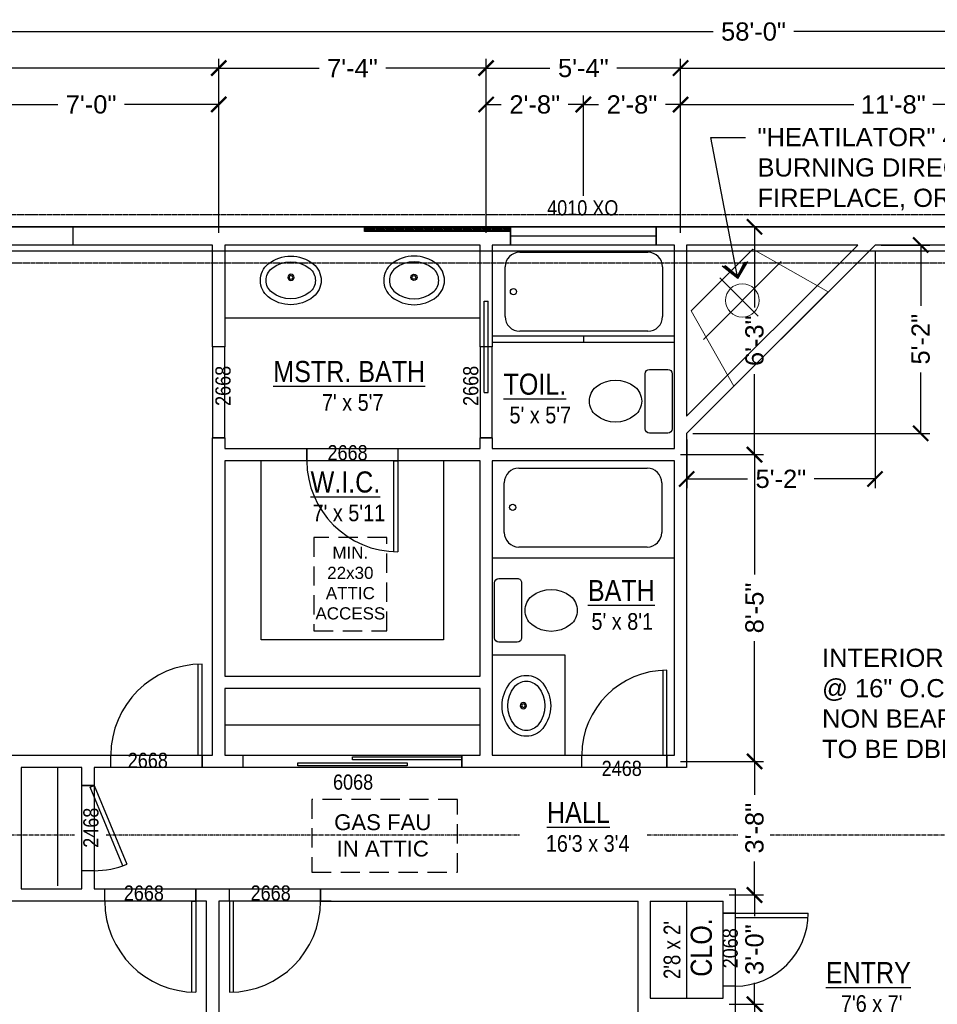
# Model space of a CAD drawing. Header units: millimetres. Extents: x -724 to 239, y -497 to 416.
# Tile 4 of 8: x -542 to -240, y 91 to 416. Entities that reach past the tile are written whole.
import ezdxf
from ezdxf.enums import TextEntityAlignment as Align

# ---------------------------------------------------------------- set-up
doc = ezdxf.new("R2010")
doc.units = ezdxf.units.MM
for name, pattern in [('CENTER', [2, 1.25, -0.25, 0.25, -0.25]), ('HIDDEN', [9.525, 6.35, -3.175]), ('xref-Bishop-Overland-08$0$DASHED2', [0.375, 0.25, -0.125])]:
    doc.linetypes.add(name, pattern=pattern)
for name, color, linetype in [('A-DIMS-1', 152, 'Continuous'), ('A-NOTE', 4, 'Continuous'), ('A-TEXT', 4, 'Continuous'), ('ANNTEXT', 4, 'Continuous'), ('xref-Bishop-Overland-08$0$A-CASE-1', 3, 'Continuous'), ('xref-Bishop-Overland-08$0$A-FIXTURE', 3, 'Continuous'), ('xref-Bishop-Overland-08$0$A-FOOTPRINT', 5, 'Continuous'), ('xref-Bishop-Overland-08$0$A-HEADER', 30, 'Continuous'), ('xref-Bishop-Overland-08$0$A-OPENING', 1, 'Continuous'), ('xref-Bishop-Overland-08$0$A-WALL', 54, 'Continuous'), ('xref-Bishop-Overland-08$0$S-FOOTER', 9, 'xref-Bishop-Overland-08$0$DASHED2'), ('xref-Bishop-Overland-08$0$S-STEM-WALL', 8, 'Continuous')]:
    doc.layers.add(name, color=color, linetype=linetype)
doc.layers.add('xref-Bishop-Overland-08$0$TEMP', color=95, linetype='Continuous', plot=False)
doc.styles.get("Standard").update_dxf_attribs({"font": 'arial.ttf'})
doc.dimstyles.new('ARCHARR', dxfattribs={"dimscale": 32, "dimtxt": 0.1875, "dimasz": 0.15625, "dimexe": 0.09375, "dimexo": 0.0625, "dimgap": 0.09375, "dimtad": 0, "dimdec": 5, "dimzin": 3, "dimdsep": 46, "dimlunit": 4, "dimtxsty": 'Standard', "dimblk": 'ARCHTICK', "dimcen": 0.09375, "dimclrt": 4, "dimadec": 5, "dimazin": 0, "dimtfac": 0.75, "dimtdec": 5, "dimtix": 1, "dimtofl": 0, "dimtmove": 2, "dimatfit": 3, "dimldrblk": 'archarrow', "dimfxl": 1, "dimtolj": 1, "dimtzin": 3, "dimarcsym": 0})

# ---------------------------------------------------------------- blocks, each defined once
blk = doc.blocks.new('_ArchTick')
at = {"color": 0, "linetype": 'ByBlock', "const_width": 0.15}
blk.add_lwpolyline([(-0.5, -0.5), (0.5, 0.5)], dxfattribs=at)
blk = doc.blocks.new('*D114')
at = {"layer": 'A-DIMS-1', "color": 0, "lineweight": -2}
for p, q in [((-650.77, 347.37), (-723.34, 347.37)), ((-720.34, 347.37), (-720.34, 168.67)), ((-720.34, -36.63), (-720.34, 142.06)), ((-484.77, -36.63), (-723.34, -36.63))]:
    blk.add_line(p, q, dxfattribs=at)
at = {"layer": 'Defpoints', "color": 0}
for p in [(-648.77, 347.37), (-720.34, -36.63), (-482.77, -36.63)]:
    blk.add_point(p, dxfattribs=at)
at = {"layer": 'A-DIMS-1', "color": 0, "lineweight": -2, "xscale": 5, "yscale": 5, "zscale": 5}
for p, rotation in [((-720.34, 347.37), 90), ((-720.34, -36.63), 270)]:
    blk.add_blockref('_ArchTick', p, dxfattribs=dict(at, rotation=rotation))
at = {"layer": 'A-DIMS-1', "color": 4, "insert": (-720.34, 155.37), "char_height": 6, "attachment_point": 5, "rotation": 90}
blk.add_mtext('\\A1;32\'-0"', dxfattribs=at)
blk = doc.blocks.new('archarrow')
for p, q in [((0, 0), (-0.988, 0.858)), ((-0.086, 0), (-0.988, 0.757)), ((-0.172, 0), (-0.988, 0.659)), ((0, 0), (-1.739, 0)), ((-0.172, 0), (-0.988, -0.659)), ((-0.086, 0), (-0.988, -0.757)), ((0, 0), (-0.988, -0.858))]:
    blk.add_line(p, q)
blk = doc.blocks.new('*D118')
at = {"layer": 'A-DIMS-1', "color": 0, "lineweight": -2}
for p, q in [((-324.77, 369.37), (-324.77, 402.64)), ((47.23, 349.37), (47.23, 402.64)), ((-324.77, 399.64), (-152.08, 399.64)), ((47.23, 399.64), (-125.47, 399.64))]:
    blk.add_line(p, q, dxfattribs=at)
at = {"layer": 'Defpoints', "color": 0}
for p in [(-324.77, 399.64), (-324.77, 367.37), (47.23, 347.37)]:
    blk.add_point(p, dxfattribs=at)
at = {"layer": 'A-DIMS-1', "color": 0, "lineweight": -2, "xscale": 5, "yscale": 5, "zscale": 5, "rotation": 180}
blk.add_blockref('_ArchTick', (-324.77, 399.64), dxfattribs=at)
at = {"layer": 'A-DIMS-1', "color": 0, "lineweight": -2, "xscale": 5, "yscale": 5, "zscale": 5}
blk.add_blockref('_ArchTick', (47.23, 399.64), dxfattribs=at)
at = {"layer": 'A-DIMS-1', "color": 4, "insert": (-138.77, 399.64), "char_height": 6, "attachment_point": 5}
blk.add_mtext('\\A1;31\'-0"', dxfattribs=at)
blk = doc.blocks.new('*D119')
at = {"layer": 'A-DIMS-1', "color": 0, "lineweight": -2}
for p, q in [((-388.77, 345.37), (-388.77, 402.64)), ((-324.77, 345.37), (-324.77, 402.64)), ((-388.77, 399.64), (-367.75, 399.64)), ((-324.77, 399.64), (-345.8, 399.64))]:
    blk.add_line(p, q, dxfattribs=at)
at = {"layer": 'Defpoints', "color": 0}
for p in [(-388.77, 399.64), (-388.77, 343.37), (-324.77, 343.37)]:
    blk.add_point(p, dxfattribs=at)
at = {"layer": 'A-DIMS-1', "color": 0, "lineweight": -2, "xscale": 5, "yscale": 5, "zscale": 5, "rotation": 180}
blk.add_blockref('_ArchTick', (-388.77, 399.64), dxfattribs=at)
at = {"layer": 'A-DIMS-1', "color": 0, "lineweight": -2, "xscale": 5, "yscale": 5, "zscale": 5}
blk.add_blockref('_ArchTick', (-324.77, 399.64), dxfattribs=at)
at = {"layer": 'A-DIMS-1', "color": 4, "insert": (-356.77, 399.64), "char_height": 6, "attachment_point": 5}
blk.add_mtext('\\A1;5\'-4"', dxfattribs=at)
blk = doc.blocks.new('*D120')
at = {"layer": 'A-DIMS-1', "color": 0, "lineweight": -2}
for p, q in [((-476.77, 345.37), (-476.77, 402.64)), ((-388.77, 345.37), (-388.77, 402.64)), ((-476.77, 399.64), (-443.72, 399.64)), ((-388.77, 399.64), (-421.82, 399.64))]:
    blk.add_line(p, q, dxfattribs=at)
at = {"layer": 'Defpoints', "color": 0}
for p in [(-476.77, 399.64), (-476.77, 343.37), (-388.77, 343.37)]:
    blk.add_point(p, dxfattribs=at)
at = {"layer": 'A-DIMS-1', "color": 0, "lineweight": -2, "xscale": 5, "yscale": 5, "zscale": 5, "rotation": 180}
blk.add_blockref('_ArchTick', (-476.77, 399.64), dxfattribs=at)
at = {"layer": 'A-DIMS-1', "color": 0, "lineweight": -2, "xscale": 5, "yscale": 5, "zscale": 5}
blk.add_blockref('_ArchTick', (-388.77, 399.64), dxfattribs=at)
at = {"layer": 'A-DIMS-1', "color": 4, "insert": (-432.77, 399.64), "char_height": 6, "attachment_point": 5}
blk.add_mtext('\\A1;7\'-4"', dxfattribs=at)
blk = doc.blocks.new('*D121')
at = {"layer": 'A-DIMS-1', "color": 0, "lineweight": -2}
for p, q in [((-648.77, 349.37), (-648.77, 402.64)), ((-476.77, 345.37), (-476.77, 402.64)), ((-648.77, 399.64), (-575.8, 399.64)), ((-476.77, 399.64), (-549.75, 399.64))]:
    blk.add_line(p, q, dxfattribs=at)
at = {"layer": 'Defpoints', "color": 0}
for p in [(-648.77, 399.64), (-648.77, 347.37), (-476.77, 343.37)]:
    blk.add_point(p, dxfattribs=at)
at = {"layer": 'A-DIMS-1', "color": 0, "lineweight": -2, "xscale": 5, "yscale": 5, "zscale": 5, "rotation": 180}
blk.add_blockref('_ArchTick', (-648.77, 399.64), dxfattribs=at)
at = {"layer": 'A-DIMS-1', "color": 0, "lineweight": -2, "xscale": 5, "yscale": 5, "zscale": 5}
blk.add_blockref('_ArchTick', (-476.77, 399.64), dxfattribs=at)
at = {"layer": 'A-DIMS-1', "color": 4, "insert": (-562.77, 399.64), "char_height": 6, "attachment_point": 5}
blk.add_mtext('\\A1;14\'-4"', dxfattribs=at)
blk = doc.blocks.new('*D123')
at = {"layer": 'A-DIMS-1', "color": 0, "lineweight": -2}
for p, q in [((-324.77, 345.37), (-324.77, 390.64)), ((-184.77, 357.99), (-184.77, 390.64)), ((-324.77, 387.64), (-267.8, 387.64)), ((-184.77, 387.64), (-241.75, 387.64))]:
    blk.add_line(p, q, dxfattribs=at)
at = {"layer": 'Defpoints', "color": 0}
for p in [(-324.77, 387.64), (-184.77, 355.99), (-324.77, 343.37)]:
    blk.add_point(p, dxfattribs=at)
at = {"layer": 'A-DIMS-1', "color": 0, "lineweight": -2, "xscale": 5, "yscale": 5, "zscale": 5, "rotation": 180}
blk.add_blockref('_ArchTick', (-324.77, 387.64), dxfattribs=at)
at = {"layer": 'A-DIMS-1', "color": 0, "lineweight": -2, "xscale": 5, "yscale": 5, "zscale": 5}
blk.add_blockref('_ArchTick', (-184.77, 387.64), dxfattribs=at)
at = {"layer": 'A-DIMS-1', "color": 4, "insert": (-254.77, 387.64), "char_height": 6, "attachment_point": 5}
blk.add_mtext('\\A1;11\'-8"', dxfattribs=at)
blk = doc.blocks.new('*D124')
at = {"layer": 'A-DIMS-1', "color": 0, "lineweight": -2}
for p, q in [((-356.77, 357.62), (-356.77, 390.64)), ((-324.77, 345.37), (-324.77, 390.64)), ((-356.77, 387.64), (-351.8, 387.64)), ((-324.77, 387.64), (-329.75, 387.64))]:
    blk.add_line(p, q, dxfattribs=at)
at = {"layer": 'Defpoints', "color": 0}
for p in [(-356.77, 387.64), (-356.77, 355.62), (-324.77, 343.37)]:
    blk.add_point(p, dxfattribs=at)
at = {"layer": 'A-DIMS-1', "color": 0, "lineweight": -2, "xscale": 5, "yscale": 5, "zscale": 5, "rotation": 180}
blk.add_blockref('_ArchTick', (-356.77, 387.64), dxfattribs=at)
at = {"layer": 'A-DIMS-1', "color": 0, "lineweight": -2, "xscale": 5, "yscale": 5, "zscale": 5}
blk.add_blockref('_ArchTick', (-324.77, 387.64), dxfattribs=at)
at = {"layer": 'A-DIMS-1', "color": 4, "insert": (-340.77, 387.64), "char_height": 6, "attachment_point": 5}
blk.add_mtext('\\A1;2\'-8"', dxfattribs=at)
blk = doc.blocks.new('*D125')
at = {"layer": 'A-DIMS-1', "color": 0, "lineweight": -2}
for p, q in [((-388.77, 345.37), (-388.77, 390.64)), ((-356.77, 357.62), (-356.77, 390.64)), ((-388.77, 387.64), (-383.8, 387.64)), ((-356.77, 387.64), (-361.75, 387.64))]:
    blk.add_line(p, q, dxfattribs=at)
at = {"layer": 'Defpoints', "color": 0}
for p in [(-388.77, 387.64), (-356.77, 355.62), (-388.77, 343.37)]:
    blk.add_point(p, dxfattribs=at)
at = {"layer": 'A-DIMS-1', "color": 0, "lineweight": -2, "xscale": 5, "yscale": 5, "zscale": 5, "rotation": 180}
blk.add_blockref('_ArchTick', (-388.77, 387.64), dxfattribs=at)
at = {"layer": 'A-DIMS-1', "color": 0, "lineweight": -2, "xscale": 5, "yscale": 5, "zscale": 5}
blk.add_blockref('_ArchTick', (-356.77, 387.64), dxfattribs=at)
at = {"layer": 'A-DIMS-1', "color": 4, "insert": (-372.77, 387.64), "char_height": 6, "attachment_point": 5}
blk.add_mtext('\\A1;2\'-8"', dxfattribs=at)
blk = doc.blocks.new('*D126')
at = {"layer": 'A-DIMS-1', "color": 0, "lineweight": -2}
for p, q in [((-560.77, 357.12), (-560.77, 390.64)), ((-476.77, 345.37), (-476.77, 390.64)), ((-560.77, 387.64), (-529.72, 387.64)), ((-476.77, 387.64), (-507.82, 387.64))]:
    blk.add_line(p, q, dxfattribs=at)
at = {"layer": 'Defpoints', "color": 0}
for p in [(-560.77, 387.64), (-560.77, 355.12), (-476.77, 343.37)]:
    blk.add_point(p, dxfattribs=at)
at = {"layer": 'A-DIMS-1', "color": 0, "lineweight": -2, "xscale": 5, "yscale": 5, "zscale": 5, "rotation": 180}
blk.add_blockref('_ArchTick', (-560.77, 387.64), dxfattribs=at)
at = {"layer": 'A-DIMS-1', "color": 0, "lineweight": -2, "xscale": 5, "yscale": 5, "zscale": 5}
blk.add_blockref('_ArchTick', (-476.77, 387.64), dxfattribs=at)
at = {"layer": 'A-DIMS-1', "color": 4, "insert": (-518.77, 387.64), "char_height": 6, "attachment_point": 5}
blk.add_mtext('\\A1;7\'-0"', dxfattribs=at)
blk = doc.blocks.new('*D128')
at = {"layer": 'A-DIMS-1', "color": 0, "lineweight": -2}
for p, q in [((-648.77, 349.37), (-648.77, 414.64)), ((47.23, 349.37), (47.23, 414.64)), ((-648.77, 411.64), (-314.08, 411.64)), ((47.23, 411.64), (-287.47, 411.64))]:
    blk.add_line(p, q, dxfattribs=at)
at = {"layer": 'Defpoints', "color": 0}
for p in [(-648.77, 411.64), (-648.77, 347.37), (47.23, 347.37)]:
    blk.add_point(p, dxfattribs=at)
at = {"layer": 'A-DIMS-1', "color": 0, "lineweight": -2, "xscale": 5, "yscale": 5, "zscale": 5, "rotation": 180}
blk.add_blockref('_ArchTick', (-648.77, 411.64), dxfattribs=at)
at = {"layer": 'A-DIMS-1', "color": 0, "lineweight": -2, "xscale": 5, "yscale": 5, "zscale": 5}
blk.add_blockref('_ArchTick', (47.23, 411.64), dxfattribs=at)
at = {"layer": 'A-DIMS-1', "color": 4, "insert": (-300.77, 411.64), "char_height": 6, "attachment_point": 5}
blk.add_mtext('\\A1;58\'-0"', dxfattribs=at)
blk = doc.blocks.new('*D135')
at = {"layer": 'A-DIMS-1', "color": 0, "lineweight": -2}
for p, q in [((-308.77, 91.37), (-297.43, 91.37)), ((-300.43, 91.37), (-300.43, 76.46)), ((-300.43, 39.37), (-300.43, 54.27)), ((-302.77, 39.37), (-297.43, 39.37))]:
    blk.add_line(p, q, dxfattribs=at)
at = {"layer": 'Defpoints', "color": 0}
for p in [(-310.77, 91.37), (-300.43, 91.37), (-304.77, 39.37)]:
    blk.add_point(p, dxfattribs=at)
at = {"layer": 'A-DIMS-1', "color": 0, "lineweight": -2, "xscale": 5, "yscale": 5, "zscale": 5}
for p, rotation in [((-300.43, 91.37), 90), ((-300.43, 39.37), 270)]:
    blk.add_blockref('_ArchTick', p, dxfattribs=dict(at, rotation=rotation))
at = {"layer": 'A-DIMS-1', "color": 4, "insert": (-300.43, 65.37), "char_height": 6, "attachment_point": 5, "rotation": 90}
blk.add_mtext('\\A1;4\'-4"', dxfattribs=at)
blk = doc.blocks.new('*D136')
at = {"layer": 'A-DIMS-1', "color": 0, "lineweight": -2}
for p, q in [((-308.77, 127.37), (-297.43, 127.37)), ((-300.43, 127.37), (-300.43, 120.34)), ((-300.43, 91.37), (-300.43, 98.39)), ((-308.77, 91.37), (-297.43, 91.37))]:
    blk.add_line(p, q, dxfattribs=at)
at = {"layer": 'Defpoints', "color": 0}
for p in [(-310.77, 127.37), (-300.43, 127.37), (-310.77, 91.37)]:
    blk.add_point(p, dxfattribs=at)
at = {"layer": 'A-DIMS-1', "color": 0, "lineweight": -2, "xscale": 5, "yscale": 5, "zscale": 5}
for p, rotation in [((-300.43, 127.37), 90), ((-300.43, 91.37), 270)]:
    blk.add_blockref('_ArchTick', p, dxfattribs=dict(at, rotation=rotation))
at = {"layer": 'A-DIMS-1', "color": 4, "insert": (-300.43, 109.37), "char_height": 6, "attachment_point": 5, "rotation": 90}
blk.add_mtext('\\A1;3\'-0"', dxfattribs=at)
blk = doc.blocks.new('*D137')
at = {"layer": 'A-DIMS-1', "color": 0, "lineweight": -2}
for p, q in [((-324.77, 171.37), (-297.43, 171.37)), ((-300.43, 171.37), (-300.43, 160.34)), ((-300.43, 127.37), (-300.43, 138.39)), ((-308.77, 127.37), (-297.43, 127.37))]:
    blk.add_line(p, q, dxfattribs=at)
at = {"layer": 'Defpoints', "color": 0}
for p in [(-326.77, 171.37), (-300.43, 171.37), (-310.77, 127.37)]:
    blk.add_point(p, dxfattribs=at)
at = {"layer": 'A-DIMS-1', "color": 0, "lineweight": -2, "xscale": 5, "yscale": 5, "zscale": 5}
for p, rotation in [((-300.43, 171.37), 90), ((-300.43, 127.37), 270)]:
    blk.add_blockref('_ArchTick', p, dxfattribs=dict(at, rotation=rotation))
at = {"layer": 'A-DIMS-1', "color": 4, "insert": (-300.43, 149.37), "char_height": 6, "attachment_point": 5, "rotation": 90}
blk.add_mtext('\\A1;3\'-8"', dxfattribs=at)
blk = doc.blocks.new('*D138')
at = {"layer": 'A-DIMS-1', "color": 0, "lineweight": -2}
for p, q in [((-324.77, 272.37), (-297.43, 272.37)), ((-300.43, 272.37), (-300.43, 232.85)), ((-300.43, 171.37), (-300.43, 210.89)), ((-324.77, 171.37), (-297.43, 171.37))]:
    blk.add_line(p, q, dxfattribs=at)
at = {"layer": 'Defpoints', "color": 0}
for p in [(-326.77, 272.37), (-300.43, 272.37), (-326.77, 171.37)]:
    blk.add_point(p, dxfattribs=at)
at = {"layer": 'A-DIMS-1', "color": 0, "lineweight": -2, "xscale": 5, "yscale": 5, "zscale": 5}
for p, rotation in [((-300.43, 272.37), 90), ((-300.43, 171.37), 270)]:
    blk.add_blockref('_ArchTick', p, dxfattribs=dict(at, rotation=rotation))
at = {"layer": 'A-DIMS-1', "color": 4, "insert": (-300.43, 221.87), "char_height": 6, "attachment_point": 5, "rotation": 90}
blk.add_mtext('\\A1;8\'-5"', dxfattribs=at)
blk = doc.blocks.new('*D139')
at = {"layer": 'A-DIMS-1', "color": 0, "lineweight": -2}
for p, q in [((-310.64, 347.37), (-297.43, 347.37)), ((-300.43, 347.37), (-300.43, 320.86)), ((-300.43, 272.37), (-300.43, 298.88)), ((-324.77, 272.37), (-297.43, 272.37))]:
    blk.add_line(p, q, dxfattribs=at)
at = {"layer": 'Defpoints', "color": 0}
for p in [(-312.64, 347.37), (-300.43, 347.37), (-326.77, 272.37)]:
    blk.add_point(p, dxfattribs=at)
at = {"layer": 'A-DIMS-1', "color": 0, "lineweight": -2, "xscale": 5, "yscale": 5, "zscale": 5}
for p, rotation in [((-300.43, 347.37), 90), ((-300.43, 272.37), 270)]:
    blk.add_blockref('_ArchTick', p, dxfattribs=dict(at, rotation=rotation))
at = {"layer": 'A-DIMS-1', "color": 4, "insert": (-300.43, 309.87), "char_height": 6, "attachment_point": 5, "rotation": 90}
blk.add_mtext('\\A1;6\'-3"', dxfattribs=at)
blk = doc.blocks.new('xref-Bishop-Overland-08$0$FIXT-OVALBATH')
at = {"layer": 'xref-Bishop-Overland-08$0$A-CASE-1'}
for radius in [1.027349, 0.605872]:
    blk.add_circle((-0.052685, 12.966612), radius, dxfattribs=at)
for centre, radius, start, end in [((0, 8.13729), 11.86271, 51.340193, 128.659807), ((-3.083726, 11.991947), 6.92634, 128.659806, 231.340191), ((0, 8.13729), 9.966065, 51.340193, 128.659807), ((3.083726, 11.991947), 6.92634, 308.659809, 51.340194), ((-3.083726, 11.991947), 5.029696, 128.659805, 231.340188), ((3.083726, 11.991947), 5.029696, 308.659812, 51.340195), ((0, 15.846604), 11.86271, 231.340192, 308.659808), ((0, 15.846604), 9.966065, 231.34019, 308.65981)]:
    blk.add_arc(centre, radius, start, end, dxfattribs=at)
blk = doc.blocks.new('xref-Bishop-Overland-08$0$P-Toilet')
for p, q in [((8.249975, 10.478017), (2.201318, 10.478017)), ((0.769427, 9.046126), (0.769427, -9.046126)), ((9.681866, -9.046126), (9.681866, 9.046126)), ((2.201318, -10.478017), (8.249975, -10.478017))]:
    blk.add_line(p, q)
for centre, radius, start, end in [((2.201318, 9.046126), 1.431891, 90, 180), ((8.249975, 9.046126), 1.431891, 0, 90), ((19.411822, -3.210289), 10.158689, 51.203449, 128.796551), ((16.807166, 0.029649), 6.001594, 128.79655, 231.20345), ((22.016479, 0.029649), 6.001594, 308.79655, 51.20345), ((19.411822, 3.269587), 10.158689, 231.203449, 308.796551), ((2.201318, -9.046126), 1.431891, 180, 270), ((8.249975, -9.046126), 1.431891, 270, 0)]:
    blk.add_arc(centre, radius, start, end)
blk = doc.blocks.new('*D91')
at = {"layer": 'A-DIMS-1', "color": 0, "lineweight": -2}
for p, q in [((-258.77, 341.37), (-242.75, 341.37)), ((-245.75, 341.37), (-245.75, 321.34)), ((-245.75, 279.37), (-245.75, 299.39)), ((-320.77, 279.37), (-242.75, 279.37))]:
    blk.add_line(p, q, dxfattribs=at)
at = {"layer": 'Defpoints', "color": 0}
for p in [(-260.77, 341.37), (-245.75, 341.37), (-322.77, 279.37)]:
    blk.add_point(p, dxfattribs=at)
at = {"layer": 'A-DIMS-1', "color": 0, "lineweight": -2, "xscale": 5, "yscale": 5, "zscale": 5}
for p, rotation in [((-245.75, 341.37), 90), ((-245.75, 279.37), 270)]:
    blk.add_blockref('_ArchTick', p, dxfattribs=dict(at, rotation=rotation))
at = {"layer": 'A-DIMS-1', "color": 4, "insert": (-245.75, 310.37), "char_height": 6, "attachment_point": 5, "rotation": 90}
blk.add_mtext('\\A1;5\'-2"', dxfattribs=at)
blk = doc.blocks.new('*D92')
at = {"layer": 'A-DIMS-1', "color": 0, "lineweight": -2}
for p, q in [((-260.77, 339.37), (-260.77, 261.35)), ((-322.77, 277.37), (-322.77, 261.35)), ((-322.77, 264.35), (-302.75, 264.35)), ((-260.77, 264.35), (-280.8, 264.35))]:
    blk.add_line(p, q, dxfattribs=at)
at = {"layer": 'Defpoints', "color": 0}
for p in [(-260.77, 341.37), (-322.77, 279.37), (-260.77, 264.35)]:
    blk.add_point(p, dxfattribs=at)
at = {"layer": 'A-DIMS-1', "color": 0, "lineweight": -2, "xscale": 5, "yscale": 5, "zscale": 5, "rotation": 180}
blk.add_blockref('_ArchTick', (-322.77, 264.35), dxfattribs=at)
at = {"layer": 'A-DIMS-1', "color": 0, "lineweight": -2, "xscale": 5, "yscale": 5, "zscale": 5}
blk.add_blockref('_ArchTick', (-260.77, 264.35), dxfattribs=at)
at = {"layer": 'A-DIMS-1', "color": 4, "insert": (-291.77, 264.35), "char_height": 6, "attachment_point": 5}
blk.add_mtext('\\A1;5\'-2"', dxfattribs=at)

msp = doc.modelspace()

# ---------------------------------------------------------------- hatches: boundary and pattern name
at = {"layer": 'A-DIMS-1'}
h = msp.add_hatch(dxfattribs=at)
h.set_pattern_fill('ANSI31', color=256, scale=3, style=0)
h.set_pattern_definition([(135, (47.22707, -1673.55493), (0.26516504, 0.26516504), [])])
h.paths.add_polyline_path([(-428.772926, 347.367132), (-380.772926, 347.367132), (-380.772926, 345.867132), (-428.772926, 345.867132)])

# ---------------------------------------------------------------- linework, layer by layer
at = {"layer": 'A-DIMS-1', "linetype": 'CENTER'}
for p, q in [((-575.200944, 147.196755), (-524.271694, 147.196755)), ((-513.786273, 147.196755), (-377.662808, 147.196755)), ((-335.721077, 147.196755), (-305.762701, 147.196755)), ((-295.27728, 147.196755), (-83.747335, 147.196755))]:
    msp.add_line(p, q, dxfattribs=at)
at = {"layer": 'A-DIMS-1'}
msp.add_lwpolyline([(-380.772926, 347.367132), (-380.772926, 345.867132), (-428.772926, 345.867132), (-428.772926, 347.367132)], dxfattribs=at)
at = {"layer": 'A-DIMS-1', "linetype": 'HIDDEN'}
for points in [[(-421.491068, 214.371532), (-421.491068, 245.098852), (-445.491068, 245.098852), (-445.491068, 214.371532)], [(-398.161942, 158.837164), (-446.161942, 158.837164), (-446.161942, 134.837164), (-398.161942, 134.837164)]]:
    msp.add_lwpolyline(points, close=True, dxfattribs=at)
at = {"layer": 'xref-Bishop-Overland-08$0$A-CASE-1'}
for p, q in [((-377.706494, 338.979632), (-335.519486, 338.979632)), ((-382.51924, 317.804877), (-382.51924, 334.166886)), ((-330.70674, 334.166886), (-330.70674, 317.804877)), ((-474.772926, 317.367132), (-390.772926, 317.367132)), ((-326.772926, 311.417133), (-386.772926, 311.417133)), ((-335.519486, 312.992132), (-377.706494, 312.992132)), ((-356.772926, 311.417133), (-356.772926, 309.392131)), ((-386.772926, 309.392131), (-326.772926, 309.392131)), ((-462.772926, 211.367132), (-462.772926, 270.367132)), ((-402.772926, 270.367132), (-402.772926, 211.367132)), ((-377.970545, 267.923382), (-335.783537, 267.923382)), ((-382.783291, 246.748627), (-382.783291, 263.110636)), ((-330.970791, 263.110636), (-330.970791, 246.748627)), ((-335.783537, 241.935882), (-377.970545, 241.935882)), ((-386.772926, 238.367132), (-326.772926, 238.367132)), ((-402.772926, 211.367132), (-462.772926, 211.367132)), ((-362.772926, 206.367132), (-386.772926, 206.367132)), ((-362.772926, 173.367132), (-362.772926, 206.367132)), ((-474.772926, 183.367132), (-390.772926, 183.367132)), ((-529.772926, 130.367132), (-529.772926, 169.367132)), ((-322.772926, 125.367132), (-322.772926, 93.367132))]:
    msp.add_line(p, q, dxfattribs=at)
for centre in [(-379.762991, 326.042132), (-380.027042, 254.985882)]:
    msp.add_circle(centre, 1.0125, dxfattribs=at)
for centre, start, end in [((-377.706494, 334.166886), 90, 180), ((-335.519486, 334.166886), 0, 90), ((-377.706494, 317.804877), 180, 270), ((-335.519486, 317.804877), 270, 0), ((-377.970545, 263.110636), 90, 180), ((-335.783537, 263.110636), 0, 90), ((-377.970545, 246.748627), 180, 270), ((-335.783537, 246.748627), 270, 0)]:
    msp.add_arc(centre, 4.812746, start, end, dxfattribs=at)
at = {"layer": 'xref-Bishop-Overland-08$0$A-FIXTURE', "linetype": 'Continuous', "lineweight": 0}
msp.add_lwpolyline([(-276.16512, 325.974945), (-301.04644, 339.984498), (-321.287371, 319.743567), (-307.277818, 294.862247)], close=True, dxfattribs=at)
msp.add_circle((-304.449391, 323.146518), 5.5, dxfattribs=at)
at = {"layer": 'xref-Bishop-Overland-08$0$A-FOOTPRINT'}
msp.add_lwpolyline([(47.227074, 39.367132), (47.227074, 347.367132), (-194.772926, 347.367132), (-194.772926, 347.367132), (-246.772926, 347.367132), (-246.772926, 347.367132), (-648.772926, 347.367132), (-648.772926, -12.632868), (-482.772926, -12.632868), (-482.772926, -36.632868), (-332.772926, -36.632868), (-332.772926, -12.632868), (-304.772926, -12.632868), (-304.772926, 39.367132), (-218.772926, 39.367132), (-149.014459, 39.367132)], close=True, dxfattribs=at)
at = {"layer": 'xref-Bishop-Overland-08$0$A-HEADER'}
for points in [[(-524.772926, 341.367132), (-596.772926, 341.367132), (-596.772926, 347.367132), (-524.772926, 347.367132)], [(-332.772926, 341.367132), (-380.772926, 341.367132), (-380.772926, 347.367132), (-332.772926, 347.367132)], [(-474.772926, 307.867132), (-478.772926, 307.867132), (-478.772926, 277.867132), (-474.772926, 277.867132)], [(-390.772926, 277.867132), (-386.772926, 277.867132), (-386.772926, 307.867132), (-390.772926, 307.867132)], [(-417.772926, 270.367132), (-447.772926, 270.367132), (-447.772926, 274.367132), (-417.772926, 274.367132)], [(-482.272926, 169.367132), (-512.272926, 169.367132), (-512.272926, 173.367132), (-482.272926, 173.367132)], [(-396.772926, 169.367132), (-468.772926, 169.367132), (-468.772926, 173.367132), (-396.772926, 173.367132)], [(-329.272926, 169.367132), (-357.272926, 169.367132), (-357.272926, 173.367132), (-329.272926, 173.367132)], [(-517.772926, 135.367132), (-521.772926, 135.367132), (-521.772926, 163.367132), (-517.772926, 163.367132)], [(-484.272926, 125.367132), (-514.272926, 125.367132), (-514.272926, 129.367132), (-484.272926, 129.367132)], [(-443.272926, 125.367132), (-473.272926, 125.367132), (-473.272926, 129.367132), (-443.272926, 129.367132)], [(-306.772926, 97.367132), (-310.772926, 97.367132), (-310.772926, 121.367132), (-306.772926, 121.367132)]]:
    msp.add_lwpolyline(points, close=True, dxfattribs=at)
at = {"layer": 'xref-Bishop-Overland-08$0$A-OPENING'}
for p, q in [((-524.772926, 347.367132), (-596.772926, 347.367132)), ((-524.772926, 347.367132), (-524.772926, 341.367132)), ((-380.772926, 347.367132), (-332.772926, 347.367132)), ((-380.772926, 347.367132), (-380.772926, 341.367132)), ((-332.772926, 341.367132), (-332.772926, 347.367132)), ((-380.772926, 344.367132), (-332.772926, 344.367132)), ((-332.772926, 341.367132), (-380.772926, 341.367132)), ((-389.460426, 292.867132), (-389.460426, 322.867132)), ((-389.460426, 322.867132), (-388.085426, 322.867132)), ((-388.085426, 292.867132), (-388.085426, 322.867132)), ((-474.772926, 307.867132), (-478.772926, 307.867132)), ((-389.772926, 307.867132), (-390.772926, 307.867132)), ((-386.772926, 307.867132), (-387.772926, 307.867132)), ((-389.460426, 292.867132), (-388.085426, 292.867132)), ((-474.772926, 277.867132), (-478.772926, 277.867132)), ((-386.772926, 277.867132), (-390.772926, 277.867132)), ((-447.772926, 274.367132), (-447.772926, 270.367132)), ((-417.772926, 274.367132), (-417.772926, 270.367132)), ((-419.147926, 240.367132), (-419.147926, 270.367132)), ((-419.147926, 270.367132), (-417.772926, 270.367132)), ((-417.772926, 270.367132), (-417.772926, 240.367132)), ((-483.647926, 203.367132), (-483.647926, 173.367132)), ((-482.272926, 173.367132), (-482.272926, 203.367132)), ((-330.647926, 201.33335), (-330.647926, 173.367132)), ((-329.272926, 173.367132), (-329.272926, 201.367132)), ((-512.272926, 169.367132), (-512.272926, 173.367132)), ((-483.647926, 173.367132), (-482.272926, 173.367132)), ((-482.272926, 169.367132), (-482.272926, 173.367132)), ((-468.772926, 169.367132), (-468.772926, 173.367132)), ((-432.772926, 172.867132), (-396.772926, 172.867132)), ((-432.772926, 171.867132), (-432.772926, 172.867132)), ((-396.772926, 171.867132), (-432.772926, 171.867132)), ((-396.772926, 169.367132), (-396.772926, 173.367132)), ((-396.772926, 172.867132), (-396.772926, 171.867132)), ((-357.272926, 169.367132), (-357.272926, 173.367132)), ((-330.647926, 173.367132), (-329.272926, 173.367132)), ((-329.272926, 169.367132), (-329.272926, 173.367132)), ((-450.772926, 170.867132), (-414.772926, 170.867132)), ((-450.772926, 169.867132), (-450.772926, 170.867132)), ((-414.772926, 169.867132), (-450.772926, 169.867132)), ((-414.772926, 170.867132), (-414.772926, 169.867132)), ((-517.772926, 163.367132), (-521.772926, 163.367132)), ((-519.04326, 162.840942), (-517.772926, 163.367132)), ((-508.328124, 136.972315), (-519.04326, 162.840942)), ((-517.772926, 163.367132), (-507.05779, 137.498505)), ((-517.772926, 135.367132), (-521.772926, 135.367132)), ((-514.272926, 125.367132), (-514.272926, 129.367132)), ((-484.272926, 125.367132), (-484.272926, 129.367132)), ((-473.272926, 125.367132), (-473.272926, 129.367132)), ((-443.272926, 125.367132), (-443.272926, 129.367132)), ((-485.647926, 95.367132), (-485.647926, 125.367132)), ((-485.647926, 125.367132), (-484.272926, 125.367132)), ((-484.272926, 125.367132), (-484.272926, 95.367132)), ((-473.272926, 125.367132), (-473.272926, 95.367132)), ((-471.897926, 125.367132), (-473.272926, 125.367132)), ((-471.897926, 95.367132), (-471.897926, 125.367132)), ((-306.772926, 121.367132), (-282.772926, 121.367132)), ((-306.772926, 121.367132), (-306.772926, 119.992132)), ((-306.772926, 119.992132), (-282.812346, 119.992132))]:
    msp.add_line(p, q, dxfattribs=at)
for centre, radius, start, end in [((-417.772926, 270.367132), 30, 180, 270), ((-482.272926, 173.367132), 30, 90, 180), ((-329.272926, 173.367132), 28, 90, 180), ((-517.772926, 163.367132), 28, 270, 292.5), ((-484.272926, 125.367132), 30, 180, 270), ((-473.272926, 125.367132), 30, 270, 0), ((-306.772926, 121.367132), 24, 270, 0)]:
    msp.add_arc(centre, radius, start, end, dxfattribs=at)
at = {"layer": 'xref-Bishop-Overland-08$0$A-WALL'}
for p, q in [((-524.772926, 347.367132), (-380.772926, 347.367132)), ((-332.772926, 347.367132), (-220.772926, 347.367132)), ((-246.772926, 347.367132), (-246.772926, 347.367132)), ((-478.772926, 341.367132), (-524.772926, 341.367132)), ((-478.772926, 307.867132), (-478.772926, 341.367132)), ((-474.772926, 341.367132), (-474.772926, 307.867132)), ((-390.772926, 341.367132), (-474.772926, 341.367132)), ((-390.772926, 307.867132), (-390.772926, 341.367132)), ((-386.772926, 341.367132), (-386.772926, 307.867132)), ((-380.772926, 341.367132), (-386.772926, 341.367132)), ((-326.772926, 341.367132), (-332.772926, 341.367132)), ((-326.772926, 274.367132), (-326.772926, 341.367132)), ((-322.772926, 341.367132), (-322.772926, 285.023992)), ((-260.772941, 341.367132), (-322.772926, 279.367132)), ((-322.772926, 285.023992), (-266.429786, 341.367132)), ((-322.772926, 341.367132), (-322.772926, 285.023992)), ((-266.429786, 341.367132), (-322.772926, 341.367132)), ((-266.429786, 341.367132), (-322.772926, 341.367132)), ((-220.772926, 341.367132), (-260.772941, 341.367132)), ((-322.772926, 279.367132), (-322.772926, 169.367132)), ((-478.772926, 173.367132), (-478.772926, 277.867132)), ((-474.772926, 277.867132), (-474.772926, 274.367132)), ((-390.772926, 274.367132), (-390.772926, 277.867132)), ((-386.772926, 277.867132), (-386.772926, 274.367132)), ((-474.772926, 274.367132), (-447.772926, 274.367132)), ((-417.772926, 274.367132), (-390.772926, 274.367132)), ((-386.772926, 274.367132), (-326.772926, 274.367132)), ((-474.772926, 270.367132), (-474.772926, 199.367132)), ((-447.772926, 270.367132), (-474.772926, 270.367132)), ((-390.772926, 270.367132), (-417.772926, 270.367132)), ((-390.772926, 199.367132), (-390.772926, 270.367132)), ((-386.772926, 270.367132), (-386.772926, 173.367132)), ((-326.772926, 270.367132), (-386.772926, 270.367132)), ((-326.772926, 173.367132), (-326.772926, 270.367132)), ((-474.772926, 199.367132), (-390.772926, 199.367132)), ((-390.772926, 195.367132), (-474.772926, 195.367132)), ((-474.772926, 195.367132), (-474.772926, 173.367132)), ((-390.772926, 173.367132), (-390.772926, 195.367132)), ((-642.772926, 173.367132), (-512.272926, 173.367132)), ((-482.272926, 173.367132), (-478.772926, 173.367132)), ((-474.772926, 173.367132), (-468.772926, 173.367132)), ((-396.772926, 173.367132), (-390.772926, 173.367132)), ((-386.772926, 173.367132), (-357.272926, 173.367132)), ((-329.272926, 173.367132), (-326.772926, 173.367132)), ((-541.772926, 169.367132), (-541.772926, 129.367132)), ((-521.772926, 169.367132), (-541.772926, 169.367132)), ((-521.772926, 163.367132), (-521.772926, 169.367132)), ((-512.272926, 169.367132), (-517.772926, 169.367132)), ((-517.772926, 169.367132), (-517.772926, 163.367132)), ((-476.772926, 169.367132), (-482.272926, 169.367132)), ((-468.772926, 169.367132), (-476.772926, 169.367132)), ((-357.272926, 169.367132), (-396.772926, 169.367132)), ((-322.772926, 169.367132), (-329.272926, 169.367132)), ((-521.772926, 129.367132), (-521.772926, 135.367132)), ((-517.772926, 135.367132), (-517.772926, 129.367132)), ((-541.772926, 129.367132), (-521.772926, 129.367132)), ((-517.772926, 129.367132), (-514.272926, 129.367132)), ((-484.272926, 129.367132), (-478.772926, 129.367132)), ((-478.772926, 129.367132), (-473.272926, 129.367132)), ((-443.272926, 129.367132), (-306.772926, 129.367132)), ((-306.772926, 129.367132), (-306.772926, 121.367132)), ((-514.272926, 125.367132), (-578.772926, 125.367132)), ((-480.772926, 125.367132), (-484.272926, 125.367132)), ((-480.772926, -6.632868), (-480.772926, 125.367132)), ((-476.772926, 125.367132), (-476.772926, -12.632868)), ((-473.272926, 125.367132), (-476.772926, 125.367132)), ((-439.772926, 125.367132), (-443.272926, 125.367132)), ((-443.272926, 125.367132), (-338.772926, 125.367132)), ((-338.772926, 83.367132), (-338.772926, 125.367132)), ((-334.772926, 125.367132), (-334.772926, 93.367132)), ((-334.772926, 125.367132), (-310.772926, 125.367132)), ((-310.772926, 121.367132), (-310.772926, 125.367132)), ((-306.772926, 121.367132), (-310.772926, 121.367132)), ((-310.772926, 93.367132), (-310.772926, 97.367132)), ((-306.772926, 97.367132), (-310.772926, 97.367132)), ((-306.772926, 97.367132), (-306.772926, 45.367132)), ((-334.772926, 93.367132), (-310.772926, 93.367132))]:
    msp.add_line(p, q, dxfattribs=at)
at = {"layer": 'xref-Bishop-Overland-08$0$S-FOOTER'}
msp.add_line((35.227074, 335.367132), (-636.772926, 335.367132), dxfattribs=at)
msp.add_lwpolyline([(51.227074, 181.367132), (51.227074, 351.367132), (-190.772926, 351.367132), (-190.772926, 351.367132), (-250.772926, 351.367132), (-250.772926, 351.367132), (-652.772926, 351.367132), (-652.772926, 181.367132)], dxfattribs=at)
at = {"layer": 'xref-Bishop-Overland-08$0$S-STEM-WALL'}
for points in [[(-530.772926, 347.367132), (-648.772926, 347.367132), (-648.772926, -12.632868), (-482.772926, -12.632868), (-482.772926, -36.632868), (-332.772926, -36.632868), (-332.772926, -12.632868), (-304.772926, -12.632868), (-304.772926, 39.367132), (-218.772926, 39.367132), (-218.772926, -216.632868), (47.227074, -216.632868), (47.227074, -12.632868)], [(-194.772926, 347.367132), (-530.772926, 347.367132)], [(-202.772926, 339.367132), (-640.772926, 339.367132), (-640.772926, -4.632868), (-474.772926, -4.632868), (-474.772926, -28.632868), (-340.772926, -28.632868), (-340.772926, -4.632868), (-312.772926, -4.632868), (-312.772926, 47.367132), (-210.772926, 47.367132)]]:
    msp.add_lwpolyline(points, dxfattribs=at)
at = {"layer": 'xref-Bishop-Overland-08$0$TEMP', "linetype": 'Continuous', "lineweight": 0}
for p, q in [((-291.620474, 335.975435), (-317.278308, 310.317601)), ((-311.909139, 330.606266), (-299.256429, 317.953556))]:
    msp.add_line(p, q, dxfattribs=at)

# ---------------------------------------------------------------- block references
at = {"layer": 'xref-Bishop-Overland-08$0$A-CASE-1', "extrusion": (0, 0, -1), "zscale": -1}
for name, p in [('xref-Bishop-Overland-08$0$FIXT-OVALBATH', (453.066149, 317.738909)), ('xref-Bishop-Overland-08$0$P-Toilet', (326.772926, 289.957808))]:
    msp.add_blockref(name, p, dxfattribs=at)
at = {"layer": 'xref-Bishop-Overland-08$0$A-CASE-1'}
msp.add_blockref('xref-Bishop-Overland-08$0$FIXT-OVALBATH', (-412.479703, 317.738909), dxfattribs=at)
at = {"layer": 'xref-Bishop-Overland-08$0$A-CASE-1', "extrusion": (0, 0, -1), "zscale": -1}
for name, p, rotation in [('xref-Bishop-Overland-08$0$P-Toilet', (386.772926, 221.098642), 180), ('xref-Bishop-Overland-08$0$FIXT-OVALBATH', (363.536279, 189.645948), 270)]:
    msp.add_blockref(name, p, dxfattribs=dict(at, rotation=rotation))

# ---------------------------------------------------------------- texts
at = {"layer": 'A-DIMS-1', "linetype": 'HIDDEN', "insert": (-433.457193, 242.100319), "char_height": 4, "width": 20.0625, "attachment_point": 2}
msp.add_mtext('MIN. 22x30 ATTIC ACCESS', dxfattribs=at)
at = {"layer": 'A-NOTE', "width": 0.85}
for s, height, p in [('%%uMSTR. BATH', 6.953126, (-433.813688, 299.725218)), ('%%uTOIL.', 6.953126, (-372.713655, 295.577849)), ("7' x 5'7", 5.5, (-432.685469, 289.551875)), ("5' x 5'7", 5.5, (-370.940607, 285.404507)), ('%%uW.I.C.', 6.953126, (-435.074234, 263.357248)), ("7' x 5'11", 5.5, (-433.946015, 253.183905)), ('%%uBATH', 6.953126, (-344.276172, 227.607098)), ("5' x 8'1", 5.5, (-343.964358, 217.433756)), ('%%uHALL', 6.953126, (-358.414191, 154.513471)), ("16'3 x 3'4", 5.5, (-355.351489, 144.340129)), ('%%uENTRY', 6.953126, (-262.997227, 101.796189)), ("7'6 x 7'", 5.5, (-261.869008, 91.622847))]:
    msp.add_text(s, height=height, dxfattribs=at).set_placement(p, align=Align.MIDDLE_CENTER)
at = {"layer": 'A-NOTE'}
for s, height, width, p in [("2'8 x 2'", 5.5, 0.8, (-327.607524, 109.235139)), ('CLO.', 6.953126, 0.85, (-317.958428, 110.074363))]:
    msp.add_text(s, height=height, rotation=90, dxfattribs=dict(at, width=width)).set_placement(p, align=Align.MIDDLE_CENTER)
at = {"layer": 'A-NOTE', "insert": (-422.797179, 153.934175), "char_height": 5.2148445, "width": 37.18890178, "attachment_point": 2}
msp.add_mtext('GAS FAU IN ATTIC', dxfattribs=at)
at = {"layer": 'A-TEXT', "width": 0.85}
for s, p in [('4010 XO', (-356.96737, 353.619432)), ('2668', (-434.368958, 272.998012)), ('2668', (-500.115056, 171.692171)), ('2468', (-344.144585, 169.053486)), ('6068', (-432.552868, 164.536946)), ('2668', (-501.410473, 127.998012)), ('2668', (-459.68193, 127.998012))]:
    msp.add_text(s, height=5, dxfattribs=at).set_placement(p, align=Align.MIDDLE_CENTER)
for s, p in [('2668', (-475.369979, 295.004679)), ('2668', (-393.838566, 295.004679)), ('2468', (-518.849587, 149.504679)), ('2068', (-308.47159, 109.822219))]:
    msp.add_text(s, height=5, rotation=90, dxfattribs=at).set_placement(p, align=Align.MIDDLE_CENTER)
at = {"layer": 'ANNTEXT', "char_height": 6, "attachment_point": 1}
for s, insert, width in [('"HEATILATOR" 42" GAS BURNING DIRECT VENT FIREPLACE, OR EQUAL', (-299.463498, 379.930353), 106.9375), ('INTERIOR WALL STUDS @ 16" O.C. INTERIOR NON BEARING HEADERS TO BE DBL. 2"x4" FLAT.', (-278.214499, 208.459846), 104.90994243)]:
    msp.add_mtext(s, dxfattribs=dict(at, insert=insert, width=width))

# ---------------------------------------------------------------- dimensions: what is measured, and where the dimension line sits
at = {"layer": 'A-DIMS-1'}
for base, p1, p2, angle, picture, middle in [((-648.772926, 411.640127), (47.227074, 347.367132), (-648.772926, 347.367132), 180, '*D128', (-300.772926, 411.640127)), ((-648.772926, 399.640127), (-476.772926, 343.367132), (-648.772926, 347.367132), 180, '*D121', (-562.772926, 399.640127)), ((-476.772926, 399.640127), (-388.772926, 343.367132), (-476.772926, 343.367132), 180, '*D120', (-432.772926, 399.640127)), ((-388.772926, 399.640127), (-324.772926, 343.367132), (-388.772926, 343.367132), 180, '*D119', (-356.772926, 399.640127)), ((-324.772926, 399.640127), (47.227074, 347.367132), (-324.772926, 367.367132), 180, '*D118', (-138.772926, 399.640127)), ((-560.772926, 387.640127), (-476.772926, 343.367132), (-560.772926, 355.117221), 180, '*D126', (-518.772926, 387.640127)), ((-388.772926, 387.640127), (-356.772926, 355.617351), (-388.772926, 343.367132), 180, '*D125', (-372.772926, 387.640127)), ((-356.772926, 387.640127), (-324.772926, 343.367132), (-356.772926, 355.617351), 180, '*D124', (-340.772926, 387.640127)), ((-324.772926, 387.640127), (-184.772926, 355.98624), (-324.772926, 343.367132), 180, '*D123', (-254.772926, 387.640127)), ((-720.340013, -36.632868), (-648.772926, 347.367132), (-482.772926, -36.632868), 90, '*D114', (-720.340013, 155.367132)), ((-300.434549, 347.367132), (-326.772926, 272.367132), (-312.635606, 347.367132), 90, '*D139', (-300.434549, 309.867132)), ((-245.747304, 341.367132), (-322.772926, 279.367132), (-260.772941, 341.367132), 90, '*D91', (-245.747304, 310.367132)), ((-300.434549, 272.367132), (-326.772926, 171.367132), (-326.772926, 272.367132), 90, '*D138', (-300.434549, 221.867132)), ((-300.434549, 171.367132), (-310.772926, 127.367132), (-326.772926, 171.367132), 90, '*D137', (-300.434549, 149.367132)), ((-300.434549, 127.367132), (-310.772926, 91.367132), (-310.772926, 127.367132), 90, '*D136', (-300.434549, 109.367132)), ((-300.434549, 91.367132), (-304.772926, 39.367132), (-310.772926, 91.367132), 90, '*D135', (-300.434549, 65.367132))]:
    dim = msp.add_linear_dim(base=base, p1=p1, p2=p2, angle=angle, dimstyle='ARCHARR', dxfattribs=at)
    dim.commit()
    dim.dimension.update_dxf_attribs({"geometry": picture, "text_midpoint": middle})
dim = msp.add_linear_dim(base=(-260.7729414, 264.3466392), p1=(-322.772926, 279.3671318), p2=(-260.7729414, 341.3671318), dimstyle='ARCHARR', dxfattribs=at)
dim.commit()
dim.dimension.update_dxf_attribs({"geometry": '*D92', "text_midpoint": (-291.7729337, 264.3466392)})

# ---------------------------------------------------------------- leaders
msp.add_leader([(-305.929869, 330.334359), (-314.856515, 376.82898), (-303.404124, 376.82898)], dimstyle='ARCHARR', override={"dimgap": 0.09375, "dimtad": 0}, dxfattribs=at)

doc.saveas('drawing.dxf')
